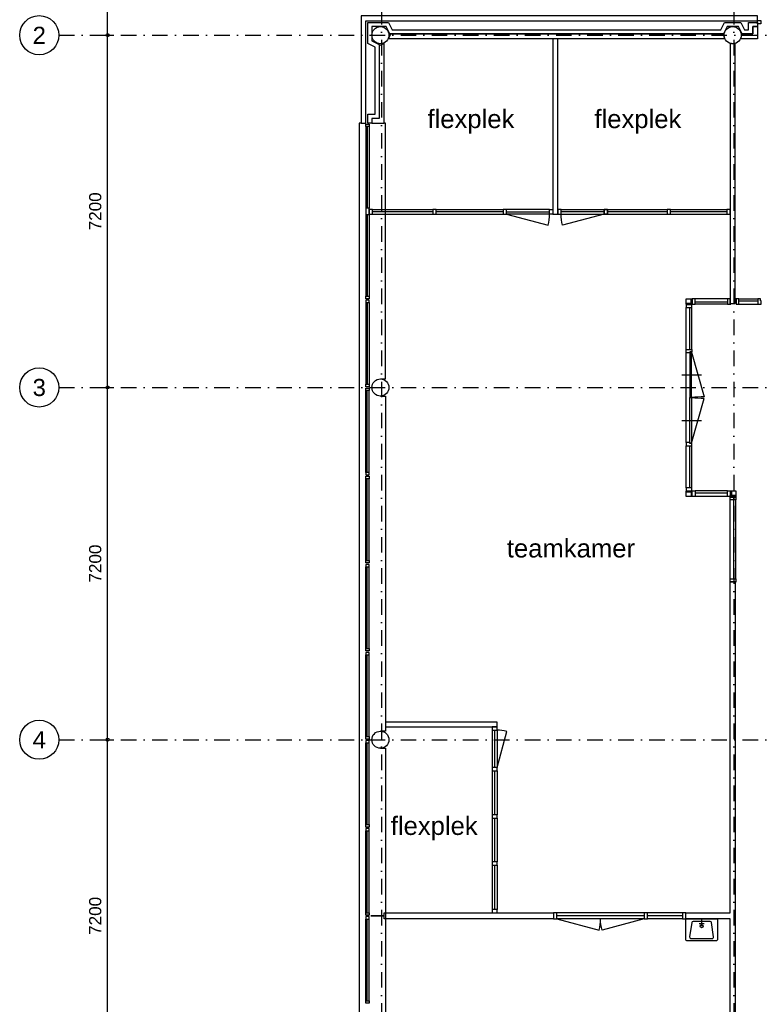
# Model space of a CAD drawing. Header units: millimetres. Extents: x 1137596 to 6076935, y -417599 to 265181.
# Tile 23 of 47: x 1235699 to 1250814, y -318879 to -298755. Entities that reach past the tile are written whole.
import ezdxf
from ezdxf.enums import TextEntityAlignment as Align

# ---------------------------------------------------------------- set-up
doc = ezdxf.new("R2010")
doc.units = ezdxf.units.MM
doc.header["$LTSCALE"] = 50
doc.header["$PDMODE"] = 3
doc.header["$PDSIZE"] = 1
doc.linetypes.add('DASHDOT2', pattern=[12.7, 6.35, -3.175, 0, -3.175])
doc.layers.get('0').update_dxf_attribs({"linetype": 'CONTINUOUS'})
doc.layers.get('DEFPOINTS').update_dxf_attribs({"linetype": 'CONTINUOUS'})
for name, color, linetype in [('AL21----_BUITENWAND', 3, 'CONTINUOUS'), ('AL21K---_ISOLATIE', 1, 'CONTINUOUS'), ('AL22----_BINNENWAND', 3, 'CONTINUOUS'), ('AL28----_KONSTRUKTIES', 4, 'CONTINUOUS'), ('AL31----_BUITENKOZIJN', 2, 'CONTINUOUS'), ('AL32----_BINNENKOZIJN', 7, 'CONTINUOUS'), ('AL32----_BINNENKOZIJN_1', 1, 'CONTINUOUS'), ('AL74----_INRSANITAIR', 7, 'CONTINUOUS'), ('bib @ 100', 7, 'CONTINUOUS'), ('DIM25', 1, 'CONTINUOUS'), ('Stramien-Alg-Az', 9, 'DASHDOT2'), ('Stramien-Alg-Drs', 8, 'CONTINUOUS'), ('Stramien-Alg-Txt', 2, 'CONTINUOUS')]:
    doc.layers.add(name, color=color, linetype=linetype)
doc.styles.add('BOS3', font='arial.ttf')
doc.dimstyles.new('BOS3', dxfattribs={"dimtxt": 2.5, "dimasz": 1.25, "dimexe": 1.25, "dimexo": 0, "dimgap": 1.25, "dimtad": 1, "dimdec": 3, "dimdsep": 46, "dimtxsty": 'BOS3', "dimblk": 'SMALL', "dimblk1": 'SMALL', "dimblk2": 'SMALL', "dimsah": 1, "dimcen": 2.5, "dimclrd": 1, "dimclre": 1, "dimclrt": 2, "dimadec": 4, "dimazin": 2, "dimtfac": 0.4, "dimtdec": 0, "dimtix": 1, "dimtmove": 2, "dimatfit": 3, "dimfxl": 1.25, "dimfxlon": 1, "dimtvp": 1, "dimtolj": 1, "dimarcsym": 0})

# ---------------------------------------------------------------- blocks, each defined once
blk = doc.blocks.new('*U247')
at = {"layer": 'Stramien-Alg-Drs'}
blk.add_circle((-4, 0), 4, dxfattribs=at)
at = {"layer": 'Stramien-Alg-Txt', "style": 'BOS3'}
blk.add_attdef('TEKST', text='', height=3.5, dxfattribs=at).set_placement((-4, 0), align=Align.MIDDLE)
blk = doc.blocks.new('_Small')
at = {"color": 0, "linetype": 'ByBlock', "lineweight": -2}
blk.add_circle((0, 0), 0.25, dxfattribs=at)
blk = doc.blocks.new('*D173')
at = {"layer": 'DEFPOINTS', "color": 0, "transparency": 16777216}
for p in [(704627, -563117), (704882, -563117), (704627, -570317)]:
    blk.add_point(p, dxfattribs=at)
at = {"layer": 'DIM25', "color": 1, "lineweight": -2, "transparency": 16777216}
for p, q in [((704752, -563117), (704502, -563117)), ((704627, -570317), (704627, -563117)), ((704627, -570317), (704752, -570317))]:
    blk.add_line(p, q, dxfattribs=at)
at = {"layer": 'DIM25', "color": 1, "lineweight": -2, "transparency": 16777216, "xscale": 125, "yscale": 125, "zscale": 125}
for p, rotation in [((704627, -563117), 90), ((704627, -570317), 270)]:
    blk.add_blockref('_Small', p, dxfattribs=dict(at, rotation=rotation))
at = {"layer": 'DIM25', "color": 2, "transparency": 16777216, "insert": (704374, -566717), "char_height": 250, "attachment_point": 5, "rotation": 90, "style": 'BOS3'}
blk.add_mtext('\\A1;7200', dxfattribs=at)
blk = doc.blocks.new('*D174')
at = {"layer": 'DEFPOINTS', "color": 0, "transparency": 16777216}
for p in [(704627, -570317), (704627, -570317), (704627, -577517)]:
    blk.add_point(p, dxfattribs=at)
at = {"layer": 'DIM25', "color": 1, "lineweight": -2, "transparency": 16777216}
for p, q in [((704627, -570317), (704752, -570317)), ((704627, -577517), (704627, -570317)), ((704627, -577517), (704752, -577517))]:
    blk.add_line(p, q, dxfattribs=at)
at = {"layer": 'DIM25', "color": 1, "lineweight": -2, "transparency": 16777216, "xscale": 125, "yscale": 125, "zscale": 125}
for p, rotation in [((704627, -570317), 90), ((704627, -577517), 270)]:
    blk.add_blockref('_Small', p, dxfattribs=dict(at, rotation=rotation))
at = {"layer": 'DIM25', "color": 2, "transparency": 16777216, "insert": (704374, -573917), "char_height": 250, "attachment_point": 5, "rotation": 90, "style": 'BOS3'}
blk.add_mtext('\\A1;7200', dxfattribs=at)
blk = doc.blocks.new('*D175')
at = {"layer": 'DEFPOINTS', "color": 0, "transparency": 16777216}
for p in [(704627, -577517), (704627, -577517), (704627, -584717)]:
    blk.add_point(p, dxfattribs=at)
at = {"layer": 'DIM25', "color": 1, "lineweight": -2, "transparency": 16777216}
for p, q in [((704627, -577517), (704752, -577517)), ((704627, -584717), (704627, -577517)), ((704627, -584717), (704752, -584717))]:
    blk.add_line(p, q, dxfattribs=at)
at = {"layer": 'DIM25', "color": 1, "lineweight": -2, "transparency": 16777216, "xscale": 125, "yscale": 125, "zscale": 125}
for p, rotation in [((704627, -577517), 90), ((704627, -584717), 270)]:
    blk.add_blockref('_Small', p, dxfattribs=dict(at, rotation=rotation))
at = {"layer": 'DIM25', "color": 2, "transparency": 16777216, "insert": (704374, -581117), "char_height": 250, "attachment_point": 5, "rotation": 90, "style": 'BOS3'}
blk.add_mtext('\\A1;7200', dxfattribs=at)
blk = doc.blocks.new('*D176')
at = {"layer": 'DEFPOINTS', "color": 0, "transparency": 16777216}
for p in [(704627, -584717), (704627, -584717), (704627, -591917)]:
    blk.add_point(p, dxfattribs=at)
at = {"layer": 'DIM25', "color": 1, "lineweight": -2, "transparency": 16777216}
for p, q in [((704627, -584717), (704752, -584717)), ((704627, -591917), (704627, -584717)), ((704627, -591917), (704752, -591917))]:
    blk.add_line(p, q, dxfattribs=at)
at = {"layer": 'DIM25', "color": 1, "lineweight": -2, "transparency": 16777216, "xscale": 125, "yscale": 125, "zscale": 125}
for p, rotation in [((704627, -584717), 90), ((704627, -591917), 270)]:
    blk.add_blockref('_Small', p, dxfattribs=dict(at, rotation=rotation))
at = {"layer": 'DIM25', "color": 2, "transparency": 16777216, "insert": (704374, -588317), "char_height": 250, "attachment_point": 5, "rotation": 90, "style": 'BOS3'}
blk.add_mtext('\\A1;7200', dxfattribs=at)
blk = doc.blocks.new('stramienen')
at = {"layer": 'Stramien-Alg-Az'}
for points in [[(710225.4193, -557711.0234), (710225.4193, -629125.5137)], [(717425.4193, -557711.0234), (717425.4193, -629125.5137)], [(703629.6064, -570317.1403), (776404.4348, -570317.1403)], [(703629.6064, -577517.1403), (776404.4348, -577517.1403)], [(703629.6064, -584717.1403), (776404.4348, -584717.1403)]]:
    blk.add_lwpolyline(points, dxfattribs=at)
at = {"layer": 'bib @ 100', "xscale": 100, "yscale": 100, "zscale": 100}
for p, values in [((703629.6064, -570317.1403), {'TEKST': '2'}), ((703629.6064, -577517.1403), {'TEKST': '3'}), ((703629.6064, -584717.1403), {'TEKST': '4'})]:
    blk.add_blockref('*U247', p, dxfattribs=at).add_auto_attribs(values)
at = {"layer": 'DIM25'}
for base, p1, p2, override, picture, middle in [((704626.52664, -563117.13734), (704626.52664, -570317.13685), (704882.46968, -563117.13734), {"dimscale": 0, "dimexo": 1.25, "dimfxlon": 1}, '*D173', (704373.88339, -566717.13709)), ((704626.5266, -570317.1358), (704626.5266, -577517.1361), (704626.5266, -570317.1358), {"dimscale": 0, "dimexo": 1.25}, '*D174', (704373.8834, -573917.136)), ((704626.5266, -577517.1361), (704626.5266, -584717.1364), (704626.5266, -577517.1361), {"dimscale": 0, "dimexo": 1.25, "dimfxlon": 1}, '*D175', (704373.8834, -581117.1362)), ((704626.5266, -584717.1394), (704626.5266, -591917.1393), (704626.5266, -584717.1394), {"dimscale": 0, "dimexo": 1.25}, '*D176', (704373.8834, -588317.1393))]:
    dim = blk.add_linear_dim(base=base, p1=p1, p2=p2, angle=90, dimstyle='BOS3', override=override, dxfattribs=at)
    dim.commit()
    dim.dimension.update_dxf_attribs({"geometry": picture, "text_midpoint": middle})

msp = doc.modelspace()

# ---------------------------------------------------------------- linework, layer by layer
at = {"layer": 'AL21----_BUITENWAND'}
for points in [[(1250778.669, -298676.5731), (1242675.6904, -298676.5445), (1242675.7118, -300871.5936), (1242775.6904, -300871.5897), (1242775.69, -298776.5721), (1250778.6709, -298776.5731)], [(1250080.2352, -299046.5721), (1250102.686, -299146.5721), (1243238.686, -299146.5721), (1243285.686, -299046.5721)], [(1250678.6717, -298896.5809), (1250778.6718, -298896.5809), (1250778.6727, -299146.5809), (1250438.686, -299146.5819), (1250461.1369, -299046.5809), (1250461.1369, -299046.5809), (1250678.6717, -299046.5741)], [(1243145.689, -299239.5731), (1243045.689, -299286.5731), (1243045.6826, -300771.5887), (1242895.6904, -300771.5887), (1242895.6904, -300871.5887), (1243145.6904, -300871.5885)]]:
    msp.add_lwpolyline(points, close=True, dxfattribs=at)
for points in [[(1242675.7118, -300871.5936), (1242635.686, -300871.5897), (1242635.686, -347671.5614), (1242675.688, -347671.5614)], [(1243071.4297, -306096.5735), (1243173.6938, -306096.5735), (1243173.6885, -300871.5897), (1243145.6885, -300871.5897)], [(1243070.686, -306446.5736), (1243173.686, -306446.5736), (1243173.686, -313296.5575), (1243070.686, -313296.5575)], [(1243070.686, -313646.5726), (1243173.686, -313646.5726), (1243173.686, -320496.5594), (1243070.686, -320496.5594)]]:
    msp.add_lwpolyline(points, dxfattribs=at)
at = {"layer": 'AL21K---_ISOLATIE'}
msp.add_lwpolyline([(1250778.6718, -298811.5809), (1250778.6718, -298896.5809), (1250678.6717, -298896.5809), (1250678.6717, -299046.5741), (1250461.1369, -299046.5809), (1250386.137, -298896.5819), (1250155.235, -298896.5721), (1250080.2352, -299046.5721), (1243261.1367, -299046.5721), (1243186.1367, -298896.5721), (1242895.686, -298896.5731), (1242895.689, -299187.0243), (1243045.689, -299262.0243), (1243045.6889, -299286.5732), (1243045.6904, -300771.5887), (1242895.6904, -300771.5887), (1242895.6904, -300871.5887), (1242810.6904, -300871.5897), (1242810.6892, -300686.5892), (1242960.6831, -300686.5898), (1242960.6885, -299314.5565), (1242810.689, -299239.5575), (1242810.689, -298811.5731), (1243238.6699, -298811.5721), (1243313.6689, -298961.5712), (1250027.7029, -298961.5712), (1250102.7019, -298811.5721), (1250438.6692, -298811.5819), (1250513.6691, -298961.579), (1250593.6715, -298961.579), (1250593.6715, -298811.5809), (1250778.6718, -298811.5809)], close=True, dxfattribs=at)
at = {"layer": 'AL22----_BINNENWAND'}
for points in [[(1246695.6856, -302727.5975), (1246695.685, -299146.5721), (1246595.685, -299146.5721), (1246595.6856, -302727.5975)], [(1250320.6861, -304557.5968), (1250320.6851, -299239.2216), (1250315.2538, -299240.8026), (1250306.4829, -299242.8729), (1250297.6173, -299244.4881), (1250288.6797, -299245.6444), (1250279.6952, -299246.3407), (1250270.6865, -299246.5721), (1250261.6777, -299246.3407), (1250252.6932, -299245.6444), (1250243.7556, -299244.4872), (1250234.8901, -299242.8729), (1250226.1191, -299240.8026), (1250220.685, -299239.2208), (1250220.6856, -302636.5721), (1250220.6856, -302636.5721), (1250220.6856, -302727.5975), (1250220.6856, -302727.5975), (1250220.6859, -304557.5968)], [(1243173.686, -313109.0731), (1243173.686, -313209.0731), (1245453.686, -313209.0731), (1245453.686, -313109.0731)], [(1242875.686, -317071.8749), (1243145.686, -317071.8749), (1243145.686, -317071.2713), (1242875.686, -317071.2713)], [(1246610.6866, -317009.0731), (1246610.6866, -317134.0731), (1243145.686, -317134.0731), (1243145.686, -317009.0731), (1245353.686, -317009.0731), (1245353.686, -317009.0731), (1245453.686, -317009.0731), (1245453.686, -317009.0731)]]:
    msp.add_lwpolyline(points, close=True, dxfattribs=at)
for points in [[(1250220.6866, -317009.0731), (1250220.6866, -310241.5712), (1250320.6936, -310241.5712), (1250320.6936, -322481.5848), (1250220.6866, -322481.5848), (1250220.6866, -317134.0731)], [(1250220.6859, -317134.0731), (1249310.6866, -317134.0731), (1249310.6866, -317009.0731), (1250220.6859, -317009.0731)]]:
    msp.add_lwpolyline(points, dxfattribs=at)
at = {"layer": 'AL28----_KONSTRUKTIES'}
for centre in [(1243070.7441, -299071.5716), (1250270.6864, -299071.5704), (1243070.7441, -306271.5721), (1243070.7441, -313471.5712)]:
    msp.add_circle(centre, 175, dxfattribs=at)
at = {"layer": 'AL31----_BUITENKOZIJN'}
for points in [[(1250843.6724, -298770.578), (1250843.6724, -298840.578), (1250778.6718, -298840.578), (1250778.6718, -298770.578)], [(1242839.6934, -300886.5726), (1242839.6934, -300936.5731), (1242769.6934, -300936.5731), (1242769.6934, -300886.5726)], [(1242769.6953, -302606.5736), (1242769.6953, -302736.5726), (1242839.6953, -302736.5726), (1242839.6953, -302606.5736)], [(1242839.6968, -304406.5729), (1242839.6968, -304456.5733), (1242769.6968, -304456.5733), (1242769.6968, -304406.5729)], [(1242769.6968, -304486.5733), (1242769.6968, -304536.5738), (1242839.6973, -304536.5738), (1242839.6973, -304486.5733)], [(1242839.687, -306286.5726), (1242839.687, -306336.5732), (1242769.687, -306336.5732), (1242769.687, -306286.5726)], [(1242839.6987, -306206.574), (1242839.6987, -306256.5746), (1242769.6987, -306256.5746), (1242769.6987, -306206.574)], [(1242839.687, -308056.5739), (1242839.687, -308006.5733), (1242769.687, -308006.5733), (1242769.687, -308056.5739)], [(1242839.687, -308086.5738), (1242839.687, -308136.5725), (1242769.687, -308136.5725), (1242769.687, -308086.5738)], [(1242839.687, -309806.5726), (1242839.687, -309856.5732), (1242769.687, -309856.5732), (1242769.687, -309806.5726)], [(1242769.687, -309886.5731), (1242769.687, -309936.5737), (1242839.687, -309936.5737), (1242839.687, -309886.5731)], [(1242839.687, -311606.5738), (1242839.687, -311656.5726), (1242769.687, -311656.5726), (1242769.687, -311606.5738)], [(1242769.687, -311686.5724), (1242769.687, -311736.5731), (1242839.687, -311736.5731), (1242839.687, -311686.5724)], [(1242839.687, -313406.5731), (1242839.687, -313456.5736), (1242769.687, -313456.5736), (1242769.687, -313406.5731)], [(1242769.687, -313486.5736), (1242769.687, -313536.5721), (1242839.687, -313536.5721), (1242839.687, -313486.5736)], [(1242839.687, -315206.5726), (1242839.687, -315256.5731), (1242769.687, -315256.5731), (1242769.687, -315206.5726)], [(1242769.687, -315286.5731), (1242769.687, -315336.5736), (1242839.687, -315336.5736), (1242839.687, -315286.5731)], [(1242839.687, -317006.5741), (1242839.687, -317056.5721), (1242769.687, -317056.5721), (1242769.687, -317006.5741)], [(1242769.687, -317086.5741), (1242769.687, -317136.5751), (1242839.687, -317136.5751), (1242839.687, -317086.5741)], [(1242839.687, -318806.5731), (1242839.687, -318856.5731), (1242769.687, -318856.5731), (1242769.687, -318806.5731)]]:
    msp.add_lwpolyline(points, close=True, dxfattribs=at)
for points in [[(1242769.6934, -300936.5731), (1242769.6954, -302606.5736)], [(1242782.6933, -300936.5731), (1242782.6953, -302606.5736)], [(1242800.6933, -300936.5731), (1242800.6953, -302606.5736)], [(1242839.6933, -300936.5716), (1242839.6953, -302606.5736)], [(1242769.6953, -302736.5726), (1242769.6968, -304406.5729)], [(1242782.6953, -302736.5726), (1242782.6968, -304406.5729)], [(1242800.6953, -302736.5726), (1242800.6968, -304406.5729)], [(1242839.6953, -302736.5707), (1242839.6968, -304406.5729)], [(1242769.6968, -304536.5738), (1242769.6983, -306206.574)], [(1242782.6972, -304536.5738), (1242782.6987, -306206.574)], [(1242800.6972, -304536.5738), (1242800.6987, -306206.574)], [(1242839.6972, -304536.5719), (1242839.6987, -306206.574)], [(1242769.687, -308006.5733), (1242769.687, -306336.5732)], [(1242782.687, -308006.5733), (1242782.687, -306336.5732)], [(1242800.687, -308006.5733), (1242800.687, -306336.5732)], [(1242839.687, -308006.5752), (1242839.687, -306336.5732)], [(1242769.687, -309806.5726), (1242769.687, -308136.5725)], [(1242782.687, -309806.5726), (1242782.687, -308136.5725)], [(1242800.687, -309806.5726), (1242800.687, -308136.5725)], [(1242839.687, -309806.5746), (1242839.687, -308136.5725)], [(1242769.687, -311606.5738), (1242769.687, -309936.5737)], [(1242782.687, -311606.5738), (1242782.687, -309936.5737)], [(1242800.687, -311606.5738), (1242800.687, -309936.5737)], [(1242839.687, -311606.5758), (1242839.687, -309936.5737)], [(1242769.687, -313406.5731), (1242769.687, -311736.5731)], [(1242782.687, -313406.5731), (1242782.687, -311736.5731)], [(1242800.687, -313406.5731), (1242800.687, -311736.5731)], [(1242839.687, -313406.5751), (1242839.687, -311736.5731)], [(1242769.687, -315206.5707), (1242769.687, -313536.5702)], [(1242782.687, -315206.5707), (1242782.687, -313536.5702)], [(1242800.687, -315206.5707), (1242800.687, -313536.5702)], [(1242839.687, -315206.5726), (1242839.687, -313536.5702)], [(1242769.687, -317006.5741), (1242769.687, -315336.5736)], [(1242782.687, -317006.5741), (1242782.687, -315336.5736)], [(1242800.687, -317006.5741), (1242800.687, -315336.5736)], [(1242839.687, -317006.576), (1242839.687, -315336.5736)], [(1242769.687, -318806.5731), (1242769.687, -317136.5751)], [(1242782.687, -318806.5731), (1242782.687, -317136.5751)], [(1242800.687, -318806.5731), (1242800.687, -317136.5751)], [(1242839.687, -318806.577), (1242839.687, -317136.5751)]]:
    msp.add_lwpolyline(points, dxfattribs=at)
at = {"layer": 'AL32----_BINNENKOZIJN'}
for points in [[(1242906.6953, -302727.5982), (1242906.6953, -302636.5728), (1242839.6953, -302636.5728), (1242839.6953, -302727.5982)], [(1244209.6856, -302727.5982), (1244209.6856, -302636.5728), (1244142.6855, -302636.5728), (1244142.6855, -302727.5982)], [(1245648.6856, -302727.5975), (1245648.6856, -302636.5721), (1245581.6855, -302636.5721), (1245581.6855, -302727.5975)], [(1246528.6856, -302727.5975), (1246528.6856, -302636.5721), (1246595.6856, -302636.5721), (1246595.6856, -302727.5975)], [(1246762.6856, -302727.5975), (1246762.6856, -302636.5721), (1246695.6856, -302636.5721), (1246695.6856, -302727.5975)], [(1247642.6856, -302727.5975), (1247642.6856, -302636.5721), (1247709.6856, -302636.5721), (1247709.6856, -302727.5975)], [(1247709.6857, -302727.5975), (1247709.6857, -302636.5721), (1247642.6857, -302636.5721), (1247642.6857, -302727.5975)], [(1248998.6857, -302727.5975), (1248998.6857, -302636.5721), (1248931.6857, -302636.5721), (1248931.6857, -302727.5975)], [(1250220.6856, -302727.5975), (1250220.6856, -302636.5721), (1250153.6856, -302636.5721), (1250153.6856, -302727.5975)], [(1249420.6855, -304553.599), (1249334.6853, -304553.599), (1249334.6853, -304567.598), (1249320.6853, -304567.598), (1249320.6863, -304457.5975), (1249434.6893, -304457.5975), (1249435.7184, -304471.5956), (1249420.6892, -304471.5968)], [(1249444.6881, -304471.5948), (1249444.6881, -304557.5987), (1249420.6855, -304557.5987), (1249420.6855, -304471.5948)], [(1249501.6887, -304571.5978), (1249501.6887, -304457.5975), (1249444.6886, -304457.5975), (1249444.6849, -304557.5968), (1249434.6884, -304557.5968), (1249434.6865, -304571.5978)], [(1250230.6694, -304571.5978), (1250230.6703, -304557.5987), (1250220.6859, -304557.5987), (1250220.67, -304457.5995), (1250163.6699, -304457.5995), (1250163.6699, -304571.5978)], [(1250340.6764, -304571.5997), (1250397.6765, -304571.5997), (1250397.6765, -304457.5995), (1250330.677, -304457.5995), (1250330.677, -304471.6004), (1250340.6754, -304471.7352)], [(1250853.6792, -304571.5997), (1250853.6792, -304500.6004), (1250836.6794, -304500.6004), (1250836.6794, -304457.6014), (1250786.6797, -304457.6014), (1250786.6797, -304571.5997)], [(1249434.6865, -304567.598), (1249420.6864, -304567.598), (1249420.6855, -304577.5992), (1249320.6863, -304577.5992), (1249320.6863, -304634.5975), (1249434.6865, -304634.5975)], [(1249334.6853, -304553.597), (1249334.6853, -304577.5975), (1249420.6855, -304577.5975), (1249420.6855, -304553.597)], [(1249391.6864, -305562.587), (1249320.6863, -305562.587), (1249320.6863, -305495.5875), (1249434.6865, -305495.5875), (1249434.6865, -305545.588), (1249391.6864, -305545.588)], [(1249391.6864, -306479.5865), (1249431.6866, -306479.5865), (1249431.6857, -305550.5878), (1249391.6864, -305550.5878)], [(1249431.6857, -306479.5248), (1249431.6857, -307408.5871), (1249391.6864, -307408.5871), (1249391.6854, -306479.5248)], [(1249434.6865, -307413.5868), (1249391.6864, -307413.5868), (1249391.6864, -307396.586), (1249320.6863, -307396.5861), (1249320.6863, -307463.5874), (1249434.6865, -307463.5874)], [(1249434.6865, -308324.5755), (1249320.6863, -308324.5755), (1249320.6863, -308381.5756), (1249420.6864, -308381.5737), (1249420.6864, -308391.5749), (1249434.6893, -308391.5749)], [(1249420.6864, -308405.5768), (1249420.6902, -308487.5763), (1249434.6902, -308487.5763), (1249434.6904, -308501.5754), (1249320.6899, -308501.5754), (1249320.6863, -308391.5749), (1249334.6863, -308391.5749), (1249334.6863, -308405.5759)], [(1249334.6863, -308405.5759), (1249334.6863, -308381.5756), (1249420.6864, -308381.5756), (1249420.6864, -308405.5759)], [(1249420.6864, -308401.5772), (1249420.6864, -308487.5782), (1249444.6907, -308487.5782), (1249444.6907, -308401.5772)], [(1249434.6893, -308401.5762), (1249434.6893, -308387.5752), (1249501.6897, -308387.5752), (1249501.6897, -308501.5754), (1249444.6896, -308501.5754), (1249444.6973, -308401.5762)], [(1250220.6691, -308501.5735), (1250163.6708, -308501.5735), (1250163.6705, -308387.5733), (1250230.6713, -308387.5733), (1250230.6713, -308401.5743), (1250220.671, -308401.5743)], [(1250220.6691, -308401.5743), (1250220.6691, -308477.5759), (1250254.6707, -308477.5759), (1250254.6707, -308401.5743)], [(1250220.6691, -308511.5748), (1250220.6691, -308477.5751), (1250320.6702, -308477.5751), (1250320.6702, -308511.5748)], [(1250220.67, -308568.573), (1250220.6691, -308511.5748), (1250320.6702, -308511.5748), (1250320.6702, -308501.5735), (1250334.6693, -308501.5735), (1250334.6693, -308568.573)], [(1250240.6697, -308401.5743), (1250240.6697, -308387.5752), (1250334.6693, -308387.5744), (1250334.6693, -308491.5742), (1250320.6702, -308491.5742), (1250320.6702, -308477.5751), (1250254.6707, -308477.5759), (1250254.6697, -308401.5743)], [(1250220.6728, -310241.5712), (1250220.6719, -310184.5709), (1250334.6721, -310184.5707), (1250334.6721, -310251.5704), (1250320.6936, -310251.5704), (1250320.6936, -310241.5712)], [(1245353.686, -313209.0731), (1245353.686, -313276.0731), (1245453.686, -313276.0731), (1245453.686, -313209.0731)], [(1245353.686, -314042.0731), (1245353.686, -314109.0731), (1245453.686, -314109.0731), (1245453.686, -314042.0731)], [(1245353.686, -315005.0731), (1245353.686, -315072.0731), (1245453.686, -315072.0731), (1245453.686, -315005.0731)], [(1245353.686, -315968.0731), (1245353.686, -316035.0731), (1245453.686, -316035.0731), (1245453.686, -315968.0731)], [(1245353.686, -316942.0731), (1245353.686, -317009.0731), (1245453.686, -317009.0731), (1245453.686, -316942.0731)], [(1246677.6866, -317009.0731), (1246610.6866, -317009.0731), (1246610.6866, -317134.0731), (1246677.6866, -317134.0731)], [(1248527.6866, -317009.0731), (1248460.6866, -317009.0731), (1248460.6866, -317134.0731), (1248527.6866, -317134.0731)], [(1249310.6866, -317009.0731), (1249243.6866, -317009.0731), (1249243.6866, -317134.0731), (1249310.6866, -317134.0731)]]:
    msp.add_lwpolyline(points, close=True, dxfattribs=at)
for points in [[(1242906.6953, -302636.5728), (1244142.6855, -302636.5728)], [(1244209.6856, -302636.5728), (1245581.6855, -302636.5728)], [(1246528.6856, -302636.5721), (1245648.6856, -302636.5721)], [(1246762.6856, -302636.5721), (1247642.6856, -302636.5721)], [(1247709.6857, -302636.5721), (1248931.6857, -302636.5721)], [(1248998.6857, -302636.5721), (1250153.6856, -302636.5721)], [(1244142.6855, -302682.0855), (1242906.6953, -302682.0855)], [(1242906.6954, -302727.5982), (1244142.6855, -302727.5982)], [(1245581.6855, -302682.0855), (1244209.6856, -302682.0855)], [(1244209.6856, -302727.5982), (1245581.6855, -302727.5982)], [(1245648.6856, -302682.0848), (1246528.6856, -302682.0848)], [(1246528.6856, -302727.5975), (1245648.6856, -302727.5975)], [(1247642.6856, -302682.0848), (1246762.6856, -302682.0848)], [(1246762.6856, -302727.5975), (1247642.6856, -302727.5975)], [(1248931.6857, -302682.0848), (1247709.6857, -302682.0848)], [(1247709.6857, -302727.5975), (1248931.6857, -302727.5975)], [(1250153.6856, -302682.0848), (1248998.6857, -302682.0848)], [(1248998.6857, -302727.5975), (1250153.6856, -302727.5975)], [(1250163.6699, -304457.5975), (1249501.6887, -304457.5975)], [(1250397.6765, -304457.5995), (1250786.6797, -304457.6014)], [(1249320.6863, -305495.5875), (1249320.6863, -304634.5975)], [(1249393.3108, -305495.5875), (1249393.3108, -304634.5975)], [(1249434.6865, -305495.5875), (1249434.6865, -304634.5975)], [(1250163.6699, -304530.224), (1249501.6887, -304530.2221)], [(1250163.6699, -304571.5978), (1249501.6887, -304571.5978)], [(1250397.6765, -304498.9752), (1250786.6797, -304498.9752)], [(1250397.6765, -304571.5997), (1250786.6797, -304571.5997)], [(1249320.6863, -307396.586), (1249320.6863, -307396.5861), (1249320.6863, -305562.587)], [(1249431.6866, -306479.5865), (1249431.6857, -305550.5878)], [(1249431.6857, -306479.5248), (1249431.6857, -307408.5871)], [(1249320.6863, -308324.5755), (1249320.6863, -307463.5874)], [(1249393.3108, -308324.5755), (1249393.3108, -307463.5874)], [(1249434.6865, -308324.5755), (1249434.6865, -307463.5874)], [(1250163.6708, -308387.5733), (1249501.6897, -308387.5754)], [(1250163.6706, -308428.949), (1249501.6897, -308428.951)], [(1250163.6708, -308501.5735), (1249501.6897, -308501.5756)], [(1250220.6719, -310184.5709), (1250220.6699, -308568.573)], [(1250293.2974, -310184.5708), (1250293.2945, -308568.573)], [(1250334.6721, -310184.5709), (1250334.6692, -308568.573)], [(1245353.686, -313276.0731), (1245353.686, -314042.0731)], [(1245403.686, -313276.0731), (1245403.686, -314042.0731)], [(1245453.686, -313276.0731), (1245453.686, -314042.0731)], [(1245353.686, -314109.0731), (1245353.686, -315005.0731)], [(1245403.686, -314109.0731), (1245403.686, -315005.0731)], [(1245453.686, -314109.0731), (1245453.686, -315005.0731)], [(1245353.686, -315072.0731), (1245353.686, -315968.0731)], [(1245403.686, -315072.0731), (1245403.686, -315968.0731)], [(1245453.686, -315072.0731), (1245453.686, -315968.0731)], [(1245353.686, -316035.0731), (1245353.686, -316942.0731)], [(1245403.686, -316035.0731), (1245403.686, -316942.0731)], [(1245453.686, -316035.0731), (1245453.686, -316942.0731)], [(1248460.6866, -317009.0731), (1246677.6866, -317009.0731)], [(1248460.6866, -317071.5731), (1246677.6866, -317071.5731)], [(1248460.6866, -317134.0731), (1246677.6866, -317134.0731)], [(1249243.6866, -317009.0731), (1248527.6866, -317009.0731)], [(1249243.6866, -317071.5731), (1248527.6866, -317071.5731)], [(1249243.6866, -317134.0731), (1248527.6866, -317134.0731)]]:
    msp.add_lwpolyline(points, dxfattribs=at)
at = {"layer": 'AL32----_BINNENKOZIJN_1'}
for points in [[(1245648.6856, -302727.5975), (1246498.7003, -302955.3583, 0.0655434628), (1246528.6856, -302727.5975, 0.0655434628)], [(1247642.6856, -302727.5975), (1246792.6709, -302955.3583, -0.0655434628), (1246762.6856, -302727.5975, -0.0655434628)], [(1249431.6857, -305550.9743), (1249687.6246, -306463.5797, 0.0306357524), (1249433.2018, -306479.1832, 0.0306357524)], [(1249431.6857, -307408.187), (1249687.6246, -306495.5816, -0.0306357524), (1249433.2018, -306479.9781, -0.0306357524)], [(1245453.686, -314042.0731), (1245651.9414, -313302.1739, 0.0655434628), (1245453.686, -313276.0731, 0.0655434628)], [(1246677.6866, -317134.0731), (1247538.8095, -317364.8103, 0.0655434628), (1247569.1866, -317134.0731, 0.0655434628)], [(1248460.6866, -317134.0731), (1247599.5638, -317364.8103, -0.0655434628), (1247569.1866, -317134.0731, -0.0655434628)]]:
    msp.add_lwpolyline(points, format="xyb", dxfattribs=at)
for points in [[(1249231.6862, -306015.0871), (1249631.6862, -306015.0871)], [(1249231.6857, -306944.056), (1249631.6857, -306944.056)]]:
    msp.add_lwpolyline(points, dxfattribs=at)
at = {"layer": 'AL74----_INRSANITAIR'}
for points in [[(1249350.6866, -317584.0731, -0.4142135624), (1249310.6866, -317544.0731), (1249310.6866, -317134.0731), (1249960.6866, -317134.0731), (1249960.6866, -317544.0731, -0.4142135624), (1249920.6866, -317584.0731)], [(1249839.2656, -317209.126, 0.3732377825), (1249809.5671, -317183.3687), (1249461.8061, -317183.3687, 0.3732377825), (1249432.1077, -317209.126), (1249390.5784, -317499.8305, 0.4564120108), (1249420.2769, -317534.0731), (1249851.0964, -317534.0731, 0.4564120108), (1249880.7948, -317499.8305)]]:
    msp.add_lwpolyline(points, format="xyb", close=True, dxfattribs=at)
for points in [[(1249635.6866, -317134.0731), (1249635.6866, -317284.0731)], [(1249685.6866, -317234.0731), (1249585.6866, -317234.0731)]]:
    msp.add_lwpolyline(points, dxfattribs=at)
msp.add_circle((1249635.6866, -317284.0731), 29.9405, dxfattribs=at)

# ---------------------------------------------------------------- block references
msp.add_blockref('stramienen', (532869.4244, 271245.5598))

# ---------------------------------------------------------------- texts
at = {"style": 'BOS3'}
for s, p in [('flexplek', (1244920.6493, -300970.43)), ('flexplek', (1248332.6306, -300970.43)), ('teamkamer', (1246964.9222, -309745.8584)), ('flexplek', (1244170.4201, -315417.9013))]:
    msp.add_text(s, height=375, dxfattribs=at).set_placement(p, align=Align.CENTER)

doc.saveas('drawing.dxf')
